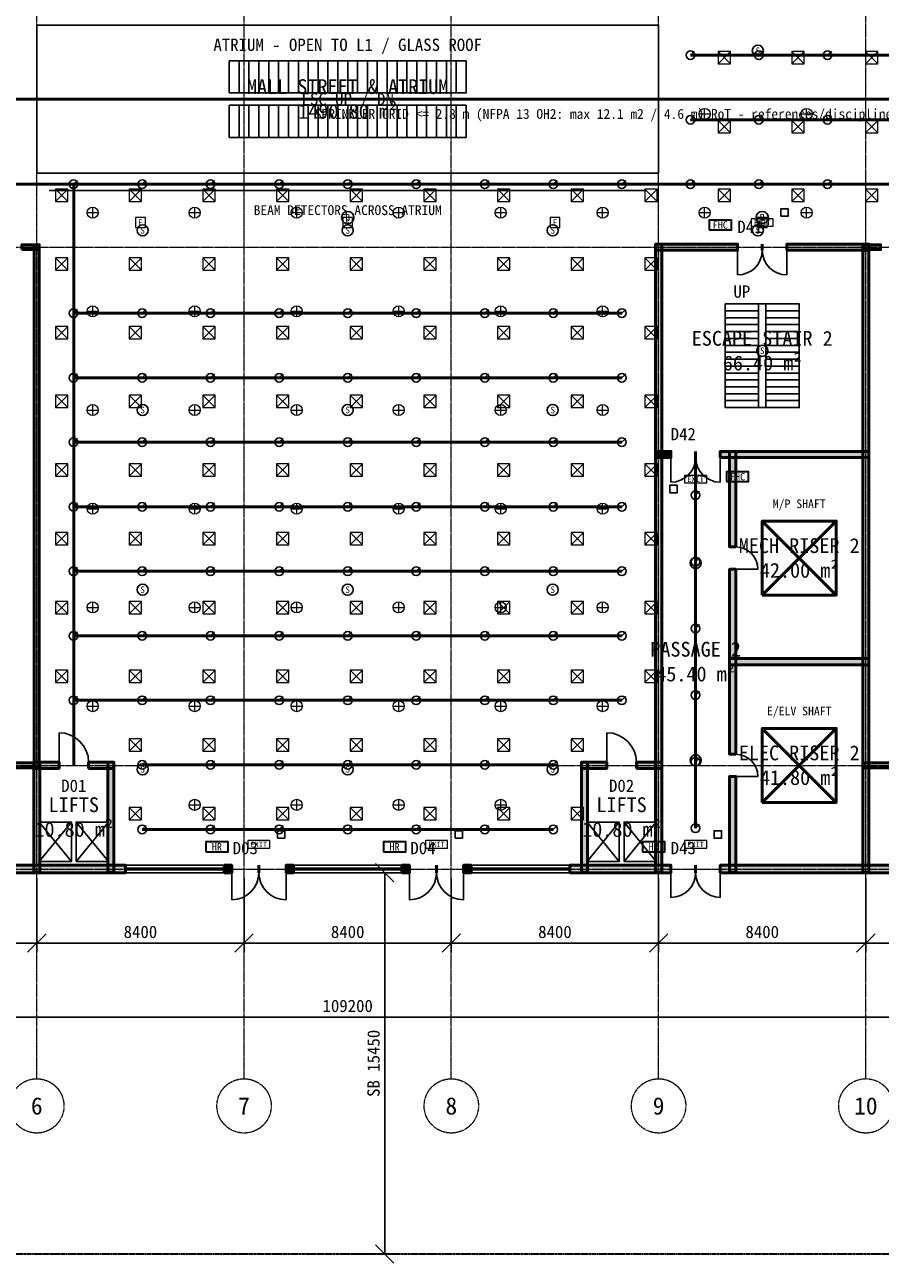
# Model space of a CAD drawing. Header units: millimetres. Extents: x -5300 to 125300, y -375 to 90375.
# Tile 3 of 9: x 46912 to 81583, y -375 to 49812. Entities that reach past the tile are written whole.
import ezdxf
from ezdxf.enums import TextEntityAlignment as Align

# ---------------------------------------------------------------- set-up
doc = ezdxf.new("R2010")
doc.units = ezdxf.units.MM
doc.linetypes.add('CENTER', pattern=[5.08, 3.175, -0.635, 0.635, -0.635])
doc.linetypes.add('PHANTOM', pattern=[6.35, 3.175, -0.635, 0.635, -0.635, 0.635, -0.635])
for name, color, linetype, lineweight in [('0-填充', 8, 'Continuous', 9), ('0-墙体', 7, 'Continuous', 50), ('0-房间', 2, 'Continuous', 18), ('0-标注', 1, 'Continuous', 18), ('0-用地红线', 1, 'PHANTOM', 35), ('0-窗', 5, 'Continuous', 25), ('0-轴线', 1, 'CENTER', 13), ('0-门', 3, 'Continuous', 25), ('0-门窗编号', 2, 'Continuous', 18), ('A-FLOR-EVTR', 251, 'Continuous', 25), ('A-FLOR-OTLN', 253, 'Continuous', 25), ('A-FLOR-STRS', 252, 'Continuous', 25), ('E-ANNO-TEXT', 52, 'Continuous', 18), ('E-DB', 6, 'Continuous', 50), ('E-FALM', 230, 'Continuous', 25), ('E-LITE', 2, 'Continuous', 18), ('E-LITE-EMER', 40, 'Continuous', 18), ('FP-ANNO-TEXT', 14, 'Continuous', 18), ('FP-HOSE', 20, 'Continuous', 35), ('FP-SPRK-HEAD', 1, 'Continuous', 25), ('FP-SPRK-PIPE', 12, 'Continuous', 50), ('M-ANNO-TEXT', 150, 'Continuous', 18), ('M-HVAC-EQPT', 30, 'Continuous', 50), ('M-HVAC-SCD', 4, 'Continuous', 18)]:
    doc.layers.add(name, color=color, linetype=linetype, lineweight=lineweight)
doc.styles.add('CN-ARIAL', font='simsun.ttc')
doc.dimstyles.new('CN-100', dxfattribs={"dimscale": 250, "dimtxt": 2, "dimasz": 1.5, "dimexe": 1.5, "dimexo": 1.5, "dimgap": 0.8, "dimtad": 1, "dimdec": 0, "dimdsep": 46, "dimtxsty": 'CN-ARIAL', "dimtsz": 1.5, "dimcen": 2.5, "dimclrd": 256, "dimclre": 256, "dimclrt": 256, "dimazin": 3, "dimtfac": 1, "dimtmove": 0, "dimatfit": 3})

msp = doc.modelspace()

# ---------------------------------------------------------------- hatches: boundary and pattern name
at = {"layer": '0-填充'}
for points in [[(46800, 40700), (47500, 40700), (47500, 40900), (46800, 40900)], [(47500, 19700), (47500, 40900), (47300, 40900), (47300, 19700)], [(72475, 40675), (75800, 40675), (75800, 40925), (72475, 40925)], [(72725, 15475), (72725, 40925), (72475, 40925), (72475, 15475)], [(77800, 40675), (81125, 40675), (81125, 40925), (77800, 40925)], [(81125, 15475), (81125, 40925), (80875, 40925), (80875, 15475)], [(80900, 40700), (81600, 40700), (81600, 40900), (80900, 40900)], [(72475, 32275), (73100, 32275), (73100, 32525), (72475, 32525)], [(75100, 32275), (81125, 32275), (81125, 32525), (75100, 32525)], [(75725, 28650), (75725, 32525), (75475, 32525), (75475, 28650)], [(75725, 20250), (75725, 27750), (75475, 27750), (75475, 20250)], [(75475, 23875), (81125, 23875), (81125, 24125), (75475, 24125)], [(43700, 19700), (47500, 19700), (47500, 19900), (43700, 19900)], [(47275, 19675), (48300, 19675), (48300, 19925), (47275, 19925)], [(47525, 15475), (47525, 19925), (47275, 19925), (47275, 15475)], [(49500, 19675), (50525, 19675), (50525, 19925), (49500, 19925)], [(50525, 15475), (50525, 19925), (50275, 19925), (50275, 15475)], [(69475, 19675), (70500, 19675), (70500, 19925), (69475, 19925)], [(69725, 15475), (69725, 19925), (69475, 19925), (69475, 15475)], [(71700, 19675), (72725, 19675), (72725, 19925), (71700, 19925)], [(80900, 19700), (84700, 19700), (84700, 19900), (80900, 19900)], [(75725, 15475), (75725, 19350), (75475, 19350), (75475, 15475)], [(43800, 15450), (51000, 15450), (51000, 15750), (43800, 15750)], [(55000, 15450), (55300, 15450), (55300, 15750), (55000, 15750)], [(57500, 15450), (57800, 15450), (57800, 15750), (57500, 15750)], [(62200, 15450), (62500, 15450), (62500, 15750), (62200, 15750)], [(64700, 15450), (65000, 15450), (65000, 15750), (64700, 15750)], [(69000, 15450), (73100, 15450), (73100, 15750), (69000, 15750)], [(75100, 15450), (84600, 15450), (84600, 15750), (75100, 15750)]]:
    msp.add_hatch(color=256, dxfattribs=at).paths.add_polyline_path(points)

# ---------------------------------------------------------------- linework, layer by layer
at = {"layer": '0-墙体'}
for p, q in [((75800, 40675), (75800, 40925)), ((76800, 40675), (76800, 40925)), ((76800, 40675), (76800, 40925)), ((77800, 40675), (77800, 40925)), ((73100, 32275), (73100, 32525)), ((74100, 32275), (74100, 32525)), ((74100, 32275), (74100, 32525)), ((75100, 32275), (75100, 32525)), ((75725, 28650), (75475, 28650)), ((75725, 27750), (75475, 27750)), ((75725, 20250), (75475, 20250)), ((48300, 19675), (48300, 19925)), ((49500, 19675), (49500, 19925)), ((70500, 19675), (70500, 19925)), ((71700, 19675), (71700, 19925)), ((75725, 19350), (75475, 19350)), ((51000, 15450), (51000, 15750)), ((55000, 15450), (55000, 15750)), ((55300, 15450), (55300, 15750)), ((56400, 15450), (56400, 15750)), ((56400, 15450), (56400, 15750)), ((57500, 15450), (57500, 15750)), ((57800, 15450), (57800, 15750)), ((62200, 15450), (62200, 15750)), ((62500, 15450), (62500, 15750)), ((63600, 15450), (63600, 15750)), ((63600, 15450), (63600, 15750)), ((64700, 15450), (64700, 15750)), ((65000, 15450), (65000, 15750)), ((69000, 15450), (69000, 15750)), ((73100, 15450), (73100, 15750)), ((74100, 15450), (74100, 15750)), ((74100, 15450), (74100, 15750)), ((75100, 15450), (75100, 15750))]:
    msp.add_line(p, q, dxfattribs=at)
for points in [[(46800, 40700), (47500, 40700), (47500, 40900), (46800, 40900)], [(47500, 19700), (47500, 40900), (47300, 40900), (47300, 19700)], [(72475, 40675), (75800, 40675), (75800, 40925), (72475, 40925)], [(72725, 15475), (72725, 40925), (72475, 40925), (72475, 15475)], [(77800, 40675), (81125, 40675), (81125, 40925), (77800, 40925)], [(81125, 15475), (81125, 40925), (80875, 40925), (80875, 15475)], [(80900, 40700), (81600, 40700), (81600, 40900), (80900, 40900)], [(72475, 32275), (73100, 32275), (73100, 32525), (72475, 32525)], [(75100, 32275), (81125, 32275), (81125, 32525), (75100, 32525)], [(75725, 28650), (75725, 32525), (75475, 32525), (75475, 28650)], [(75725, 20250), (75725, 27750), (75475, 27750), (75475, 20250)], [(75475, 23875), (81125, 23875), (81125, 24125), (75475, 24125)], [(43700, 19700), (47500, 19700), (47500, 19900), (43700, 19900)], [(47275, 19675), (48300, 19675), (48300, 19925), (47275, 19925)], [(47525, 15475), (47525, 19925), (47275, 19925), (47275, 15475)], [(49500, 19675), (50525, 19675), (50525, 19925), (49500, 19925)], [(50525, 15475), (50525, 19925), (50275, 19925), (50275, 15475)], [(69475, 19675), (70500, 19675), (70500, 19925), (69475, 19925)], [(69725, 15475), (69725, 19925), (69475, 19925), (69475, 15475)], [(71700, 19675), (72725, 19675), (72725, 19925), (71700, 19925)], [(80900, 19700), (84700, 19700), (84700, 19900), (80900, 19900)], [(75725, 15475), (75725, 19350), (75475, 19350), (75475, 15475)], [(43800, 15450), (51000, 15450), (51000, 15750), (43800, 15750)], [(55000, 15450), (55300, 15450), (55300, 15750), (55000, 15750)], [(57500, 15450), (57800, 15450), (57800, 15750), (57500, 15750)], [(62200, 15450), (62500, 15450), (62500, 15750), (62200, 15750)], [(64700, 15450), (65000, 15450), (65000, 15750), (64700, 15750)], [(69000, 15450), (73100, 15450), (73100, 15750), (69000, 15750)], [(75100, 15450), (84600, 15450), (84600, 15750), (75100, 15750)]]:
    msp.add_lwpolyline(points, close=True, dxfattribs=at)
at = {"layer": '0-用地红线'}
msp.add_lwpolyline([(0, 0), (120000, 0), (120000, 90000), (0, 90000)], close=True, dxfattribs=at)
at = {"layer": '0-窗'}
for p, q in [((51000, 15750), (55000, 15750)), ((51000, 15637.5), (55000, 15637.5)), ((51000, 15562.5), (55000, 15562.5)), ((57800, 15750), (62200, 15750)), ((57800, 15637.5), (62200, 15637.5)), ((57800, 15562.5), (62200, 15562.5)), ((65000, 15750), (69000, 15750)), ((65000, 15637.5), (69000, 15637.5)), ((65000, 15562.5), (69000, 15562.5)), ((51000, 15450), (55000, 15450)), ((57800, 15450), (62200, 15450)), ((65000, 15450), (69000, 15450))]:
    msp.add_line(p, q, dxfattribs=at)
at = {"layer": '0-轴线'}
for p, q in [((47400, 7100), (47400, 86500)), ((55800, 7100), (55800, 86500)), ((64200, 7100), (64200, 86500)), ((72600, 7100), (72600, 86500)), ((81000, 7100), (81000, 86500)), ((-3100, 40800), (123100, 40800)), ((-3100, 19800), (123100, 19800)), ((-3100, 15600), (123100, 15600))]:
    msp.add_line(p, q, dxfattribs=at)
for centre in [(47400, 6000), (55800, 6000), (64200, 6000), (72600, 6000), (81000, 6000)]:
    msp.add_circle(centre, 1100, dxfattribs=at)
at = {"layer": '0-门'}
for p, q in [((75800, 40675), (75800, 39675)), ((77800, 40675), (77800, 39675)), ((73100, 32275), (73100, 31275)), ((75100, 32275), (75100, 31275)), ((75725, 27750), (76625, 27750)), ((48300, 19925), (48300, 21125)), ((70500, 19925), (70500, 21125)), ((75725, 19350), (76625, 19350)), ((55300, 15450), (55300, 14350)), ((57500, 15450), (57500, 14350)), ((62500, 15450), (62500, 14350)), ((64700, 15450), (64700, 14350)), ((73100, 15450), (73100, 14450)), ((75100, 15450), (75100, 14450))]:
    msp.add_line(p, q, dxfattribs=at)
for centre, radius, start, end in [((75800, 40675), 1000, -90, 0), ((77800, 40675), 1000, 180, -90), ((73100, 32275), 1000, -90, 0), ((75100, 32275), 1000, 180, -90), ((75725, 27750), 900, 0, 90), ((48300, 19925), 1200, 0, 90), ((70500, 19925), 1200, 0, 90), ((75725, 19350), 900, 0, 90), ((55300, 15450), 1100, -90, 0), ((57500, 15450), 1100, 180, -90), ((62500, 15450), 1100, -90, 0), ((64700, 15450), 1100, 180, -90), ((73100, 15450), 1000, -90, 0), ((75100, 15450), 1000, 180, -90)]:
    msp.add_arc(centre, radius, start, end, dxfattribs=at)
at = {"layer": 'A-FLOR-EVTR'}
for p, q in [((55600, 47050), (55600, 48350)), ((56000, 47050), (56000, 48350)), ((56400, 47050), (56400, 48350)), ((56800, 47050), (56800, 48350)), ((57200, 47050), (57200, 48350)), ((57600, 47050), (57600, 48350)), ((58000, 47050), (58000, 48350)), ((58400, 47050), (58400, 48350)), ((58800, 47050), (58800, 48350)), ((59200, 47050), (59200, 48350)), ((59600, 47050), (59600, 48350)), ((60000, 47050), (60000, 48350)), ((60400, 47050), (60400, 48350)), ((60800, 47050), (60800, 48350)), ((61200, 47050), (61200, 48350)), ((61600, 47050), (61600, 48350)), ((62000, 47050), (62000, 48350)), ((62400, 47050), (62400, 48350)), ((62800, 47050), (62800, 48350)), ((63200, 47050), (63200, 48350)), ((63600, 47050), (63600, 48350)), ((64000, 47050), (64000, 48350)), ((64400, 47050), (64400, 48350)), ((55600, 45250), (55600, 46550)), ((56000, 45250), (56000, 46550)), ((56400, 45250), (56400, 46550)), ((56800, 45250), (56800, 46550)), ((57200, 45250), (57200, 46550)), ((57600, 45250), (57600, 46550)), ((58000, 45250), (58000, 46550)), ((58400, 45250), (58400, 46550)), ((58800, 45250), (58800, 46550)), ((59200, 45250), (59200, 46550)), ((59600, 45250), (59600, 46550)), ((60000, 45250), (60000, 46550)), ((60400, 45250), (60400, 46550)), ((60800, 45250), (60800, 46550)), ((61200, 45250), (61200, 46550)), ((61600, 45250), (61600, 46550)), ((62000, 45250), (62000, 46550)), ((62400, 45250), (62400, 46550)), ((62800, 45250), (62800, 46550)), ((63200, 45250), (63200, 46550)), ((63600, 45250), (63600, 46550)), ((64000, 45250), (64000, 46550)), ((64400, 45250), (64400, 46550)), ((47500, 15900), (48800, 17500)), ((47500, 17500), (48800, 15900)), ((49000, 15900), (50300, 17500)), ((49000, 17500), (50300, 15900)), ((69700, 15900), (71000, 17500)), ((69700, 17500), (71000, 15900)), ((71200, 15900), (72500, 17500)), ((71200, 17500), (72500, 15900))]:
    msp.add_line(p, q, dxfattribs=at)
for points in [[(55200, 47050), (64800, 47050), (64800, 48350), (55200, 48350)], [(55200, 45250), (64800, 45250), (64800, 46550), (55200, 46550)], [(47500, 15900), (48800, 15900), (48800, 17500), (47500, 17500)], [(49000, 15900), (50300, 15900), (50300, 17500), (49000, 17500)], [(69700, 15900), (71000, 15900), (71000, 17500), (69700, 17500)], [(71200, 15900), (72500, 15900), (72500, 17500), (71200, 17500)]]:
    msp.add_lwpolyline(points, close=True, dxfattribs=at)
at = {"layer": 'A-FLOR-OTLN'}
msp.add_lwpolyline([(47400, 43800), (72600, 43800), (72600, 49800), (47400, 49800)], close=True, dxfattribs=at)
at = {"layer": 'A-FLOR-STRS'}
for p, q in [((75300, 38500), (76650, 38500)), ((75300, 34300), (75300, 38500)), ((75300, 38220), (76650, 38220)), ((76650, 34300), (76650, 38500)), ((76950, 38500), (78300, 38500)), ((76950, 34300), (76950, 38500)), ((76950, 38220), (78300, 38220)), ((78300, 34300), (78300, 38500)), ((75300, 37940), (76650, 37940)), ((75300, 37660), (76650, 37660)), ((76950, 37940), (78300, 37940)), ((76950, 37660), (78300, 37660)), ((75300, 37380), (76650, 37380)), ((76950, 37380), (78300, 37380)), ((75300, 37100), (76650, 37100)), ((75300, 36820), (76650, 36820)), ((76950, 37100), (78300, 37100)), ((76950, 36820), (78300, 36820)), ((75300, 36540), (76650, 36540)), ((75300, 36260), (76650, 36260)), ((76950, 36540), (78300, 36540)), ((76950, 36260), (78300, 36260)), ((75300, 35980), (76650, 35980)), ((75300, 35700), (76650, 35700)), ((76950, 35980), (78300, 35980)), ((76950, 35700), (78300, 35700)), ((75300, 35420), (76650, 35420)), ((75300, 35140), (76650, 35140)), ((76950, 35420), (78300, 35420)), ((76950, 35140), (78300, 35140)), ((75300, 34860), (76650, 34860)), ((76950, 34860), (78300, 34860)), ((75300, 34580), (76650, 34580)), ((75300, 34300), (76650, 34300)), ((76950, 34580), (78300, 34580)), ((76950, 34300), (78300, 34300))]:
    msp.add_line(p, q, dxfattribs=at)
msp.add_lwpolyline([(75300, 34300), (78300, 34300), (78300, 38500), (75300, 38500)], close=True, dxfattribs=at)
at = {"layer": 'E-DB'}
for p, q in [((76800, 18300), (79800, 21300)), ((76800, 21300), (79800, 18300))]:
    msp.add_line(p, q, dxfattribs=at)
msp.add_lwpolyline([(76800, 18300), (79800, 18300), (79800, 21300), (76800, 21300)], close=True, dxfattribs=at)
at = {"layer": 'E-FALM'}
msp.add_line((47900, 43100), (72100, 43100), dxfattribs=at)
for points in [[(77550, 42050), (77850, 42050), (77850, 42350), (77550, 42350)], [(73050, 30850), (73350, 30850), (73350, 31150), (73050, 31150)], [(57150, 16850), (57450, 16850), (57450, 17150), (57150, 17150)], [(64350, 16850), (64650, 16850), (64650, 17150), (64350, 17150)], [(74850, 16850), (75150, 16850), (75150, 17150), (74850, 17150)]]:
    msp.add_lwpolyline(points, close=True, dxfattribs=at)
for centre, radius in [((76622.2, 48760), 225), ((60000, 42000), 250), ((76800, 42000), 250), ((51688.9, 41480), 225), ((60000, 41480), 225), ((68311.1, 41480), 225), ((76622.2, 41480), 225), ((76800, 36600), 225), ((51688.9, 34200), 225), ((60000, 34200), 225), ((68311.1, 34200), 225), ((74100, 28000), 225), ((51688.9, 26920), 225), ((60000, 26920), 225), ((68311.1, 26920), 225), ((74100, 20000), 225), ((51688.9, 19640), 225), ((60000, 19640), 225), ((68311.1, 19640), 225)]:
    msp.add_circle(centre, radius, dxfattribs=at)
at = {"layer": 'E-LITE'}
for p, q in [((74241.7, 46200), (74691.7, 46200)), ((74466.7, 45975), (74466.7, 46425)), ((78375, 46200), (78825, 46200)), ((78600, 45975), (78600, 46425)), ((49441.7, 42200), (49891.7, 42200)), ((49666.7, 41975), (49666.7, 42425)), ((53575, 42200), (54025, 42200)), ((53800, 41975), (53800, 42425)), ((57708.3, 42200), (58158.3, 42200)), ((57933.3, 41975), (57933.3, 42425)), ((61841.7, 42200), (62291.7, 42200)), ((62066.7, 41975), (62066.7, 42425)), ((65975, 42200), (66425, 42200)), ((66200, 41975), (66200, 42425)), ((70108.3, 42200), (70558.3, 42200)), ((70333.3, 41975), (70333.3, 42425)), ((74241.7, 42200), (74691.7, 42200)), ((74466.7, 41975), (74466.7, 42425)), ((78375, 42200), (78825, 42200)), ((78600, 41975), (78600, 42425)), ((49441.7, 38200), (49891.7, 38200)), ((49666.7, 37975), (49666.7, 38425)), ((53575, 38200), (54025, 38200)), ((53800, 37975), (53800, 38425)), ((57708.3, 38200), (58158.3, 38200)), ((57933.3, 37975), (57933.3, 38425)), ((61841.7, 38200), (62291.7, 38200)), ((62066.7, 37975), (62066.7, 38425)), ((65975, 38200), (66425, 38200)), ((66200, 37975), (66200, 38425)), ((70108.3, 38200), (70558.3, 38200)), ((70333.3, 37975), (70333.3, 38425)), ((49441.7, 34200), (49891.7, 34200)), ((49666.7, 33975), (49666.7, 34425)), ((53575, 34200), (54025, 34200)), ((53800, 33975), (53800, 34425)), ((57708.3, 34200), (58158.3, 34200)), ((57933.3, 33975), (57933.3, 34425)), ((61841.7, 34200), (62291.7, 34200)), ((62066.7, 33975), (62066.7, 34425)), ((65975, 34200), (66425, 34200)), ((66200, 33975), (66200, 34425)), ((70108.3, 34200), (70558.3, 34200)), ((70333.3, 33975), (70333.3, 34425)), ((49441.7, 30200), (49891.7, 30200)), ((49666.7, 29975), (49666.7, 30425)), ((53575, 30200), (54025, 30200)), ((53800, 29975), (53800, 30425)), ((57708.3, 30200), (58158.3, 30200)), ((57933.3, 29975), (57933.3, 30425)), ((61841.7, 30200), (62291.7, 30200)), ((62066.7, 29975), (62066.7, 30425)), ((65975, 30200), (66425, 30200)), ((66200, 29975), (66200, 30425)), ((70108.3, 30200), (70558.3, 30200)), ((70333.3, 29975), (70333.3, 30425)), ((49441.7, 26200), (49891.7, 26200)), ((49666.7, 25975), (49666.7, 26425)), ((53575, 26200), (54025, 26200)), ((53800, 25975), (53800, 26425)), ((57708.3, 26200), (58158.3, 26200)), ((57933.3, 25975), (57933.3, 26425)), ((61841.7, 26200), (62291.7, 26200)), ((62066.7, 25975), (62066.7, 26425)), ((65975, 26200), (66425, 26200)), ((66200, 25975), (66200, 26425)), ((70108.3, 26200), (70558.3, 26200)), ((70333.3, 25975), (70333.3, 26425)), ((49441.7, 22200), (49891.7, 22200)), ((49666.7, 21975), (49666.7, 22425)), ((53575, 22200), (54025, 22200)), ((53800, 21975), (53800, 22425)), ((57708.3, 22200), (58158.3, 22200)), ((57933.3, 21975), (57933.3, 22425)), ((61841.7, 22200), (62291.7, 22200)), ((62066.7, 21975), (62066.7, 22425)), ((65975, 22200), (66425, 22200)), ((66200, 21975), (66200, 22425)), ((70108.3, 22200), (70558.3, 22200)), ((70333.3, 21975), (70333.3, 22425)), ((53575, 18200), (54025, 18200)), ((53800, 17975), (53800, 18425)), ((57708.3, 18200), (58158.3, 18200)), ((57933.3, 17975), (57933.3, 18425)), ((61841.7, 18200), (62291.7, 18200)), ((62066.7, 17975), (62066.7, 18425)), ((65975, 18200), (66425, 18200)), ((66200, 17975), (66200, 18425))]:
    msp.add_line(p, q, dxfattribs=at)
for centre in [(74466.7, 46200), (78600, 46200), (49666.7, 42200), (53800, 42200), (57933.3, 42200), (62066.7, 42200), (66200, 42200), (70333.3, 42200), (74466.7, 42200), (78600, 42200), (49666.7, 38200), (53800, 38200), (57933.3, 38200), (62066.7, 38200), (66200, 38200), (70333.3, 38200), (49666.7, 34200), (53800, 34200), (57933.3, 34200), (62066.7, 34200), (66200, 34200), (70333.3, 34200), (49666.7, 30200), (53800, 30200), (57933.3, 30200), (62066.7, 30200), (66200, 30200), (70333.3, 30200), (49666.7, 26200), (53800, 26200), (57933.3, 26200), (62066.7, 26200), (66200, 26200), (70333.3, 26200), (49666.7, 22200), (53800, 22200), (57933.3, 22200), (62066.7, 22200), (66200, 22200), (70333.3, 22200), (53800, 18200), (57933.3, 18200), (62066.7, 18200), (66200, 18200)]:
    msp.add_circle(centre, 225, dxfattribs=at)
at = {"layer": 'E-LITE-EMER'}
for points in [[(51400, 41600), (51800, 41600), (51800, 42000), (51400, 42000)], [(59800, 41600), (60200, 41600), (60200, 42000), (59800, 42000)], [(68200, 41600), (68600, 41600), (68600, 42000), (68200, 42000)], [(76350, 41650), (77250, 41650), (77250, 41950), (76350, 41950)], [(76600, 41600), (77000, 41600), (77000, 42000), (76600, 42000)], [(73650, 31250), (74550, 31250), (74550, 31550), (73650, 31550)], [(55950, 16450), (56850, 16450), (56850, 16750), (55950, 16750)], [(63150, 16450), (64050, 16450), (64050, 16750), (63150, 16750)], [(73650, 16450), (74550, 16450), (74550, 16750), (73650, 16750)]]:
    msp.add_lwpolyline(points, close=True, dxfattribs=at)
at = {"layer": 'FP-HOSE'}
for points in [[(74650, 41500), (75550, 41500), (75550, 41900), (74650, 41900)], [(75350, 31300), (76250, 31300), (76250, 31700), (75350, 31700)], [(54250, 16300), (55150, 16300), (55150, 16700), (54250, 16700)], [(61450, 16300), (62350, 16300), (62350, 16700), (61450, 16700)], [(71950, 16300), (72850, 16300), (72850, 16700), (71950, 16700)]]:
    msp.add_lwpolyline(points, close=True, dxfattribs=at)
at = {"layer": 'FP-SPRK-HEAD'}
for p, q in [((73888.9, 48578.6), (74046.4, 48736.1)), ((76666.7, 48578.6), (76824.2, 48736.1)), ((79444.4, 48578.6), (79601.9, 48736.1)), ((73888.9, 45964.3), (74046.4, 46121.8)), ((76666.7, 45964.3), (76824.2, 46121.8)), ((79444.4, 45964.3), (79601.9, 46121.8)), ((48888.9, 43350), (49046.4, 43507.5)), ((51666.7, 43350), (51824.2, 43507.5)), ((54444.4, 43350), (54601.9, 43507.5)), ((57222.2, 43350), (57379.7, 43507.5)), ((60000, 43350), (60157.5, 43507.5)), ((62777.8, 43350), (62935.3, 43507.5)), ((65555.6, 43350), (65713.1, 43507.5)), ((68333.3, 43350), (68490.8, 43507.5)), ((71111.1, 43350), (71268.6, 43507.5)), ((73888.9, 43350), (74046.4, 43507.5)), ((76666.7, 43350), (76824.2, 43507.5)), ((79444.4, 43350), (79601.9, 43507.5)), ((48888.9, 38121.4), (49046.4, 38278.9)), ((51666.7, 38121.4), (51824.2, 38278.9)), ((54444.4, 38121.4), (54601.9, 38278.9)), ((57222.2, 38121.4), (57379.7, 38278.9)), ((60000, 38121.4), (60157.5, 38278.9)), ((62777.8, 38121.4), (62935.3, 38278.9)), ((65555.6, 38121.4), (65713.1, 38278.9)), ((68333.3, 38121.4), (68490.8, 38278.9)), ((71111.1, 38121.4), (71268.6, 38278.9)), ((48888.9, 35507.1), (49046.4, 35664.6)), ((51666.7, 35507.1), (51824.2, 35664.6)), ((54444.4, 35507.1), (54601.9, 35664.6)), ((57222.2, 35507.1), (57379.7, 35664.6)), ((60000, 35507.1), (60157.5, 35664.6)), ((62777.8, 35507.1), (62935.3, 35664.6)), ((65555.6, 35507.1), (65713.1, 35664.6)), ((68333.3, 35507.1), (68490.8, 35664.6)), ((71111.1, 35507.1), (71268.6, 35664.6)), ((48888.9, 32892.9), (49046.4, 33050.4)), ((51666.7, 32892.9), (51824.2, 33050.4)), ((54444.4, 32892.9), (54601.9, 33050.4)), ((57222.2, 32892.9), (57379.7, 33050.4)), ((60000, 32892.9), (60157.5, 33050.4)), ((62777.8, 32892.9), (62935.3, 33050.4)), ((65555.6, 32892.9), (65713.1, 33050.4)), ((68333.3, 32892.9), (68490.8, 33050.4)), ((71111.1, 32892.9), (71268.6, 33050.4)), ((74100, 30750), (74257.5, 30907.5)), ((48888.9, 30278.6), (49046.4, 30436.1)), ((51666.7, 30278.6), (51824.2, 30436.1)), ((54444.4, 30278.6), (54601.9, 30436.1)), ((57222.2, 30278.6), (57379.7, 30436.1)), ((60000, 30278.6), (60157.5, 30436.1)), ((62777.8, 30278.6), (62935.3, 30436.1)), ((65555.6, 30278.6), (65713.1, 30436.1)), ((68333.3, 30278.6), (68490.8, 30436.1)), ((71111.1, 30278.6), (71268.6, 30436.1)), ((74100, 28050), (74257.5, 28207.5)), ((48888.9, 27664.3), (49046.4, 27821.8)), ((51666.7, 27664.3), (51824.2, 27821.8)), ((54444.4, 27664.3), (54601.9, 27821.8)), ((57222.2, 27664.3), (57379.7, 27821.8)), ((60000, 27664.3), (60157.5, 27821.8)), ((62777.8, 27664.3), (62935.3, 27821.8)), ((65555.6, 27664.3), (65713.1, 27821.8)), ((68333.3, 27664.3), (68490.8, 27821.8)), ((71111.1, 27664.3), (71268.6, 27821.8)), ((48888.9, 25050), (49046.4, 25207.5)), ((51666.7, 25050), (51824.2, 25207.5)), ((54444.4, 25050), (54601.9, 25207.5)), ((57222.2, 25050), (57379.7, 25207.5)), ((60000, 25050), (60157.5, 25207.5)), ((62777.8, 25050), (62935.3, 25207.5)), ((65555.6, 25050), (65713.1, 25207.5)), ((68333.3, 25050), (68490.8, 25207.5)), ((71111.1, 25050), (71268.6, 25207.5)), ((74100, 25350), (74257.5, 25507.5)), ((48888.9, 22435.7), (49046.4, 22593.2)), ((51666.7, 22435.7), (51824.2, 22593.2)), ((54444.4, 22435.7), (54601.9, 22593.2)), ((57222.2, 22435.7), (57379.7, 22593.2)), ((60000, 22435.7), (60157.5, 22593.2)), ((62777.8, 22435.7), (62935.3, 22593.2)), ((65555.6, 22435.7), (65713.1, 22593.2)), ((68333.3, 22435.7), (68490.8, 22593.2)), ((71111.1, 22435.7), (71268.6, 22593.2)), ((74100, 22650), (74257.5, 22807.5)), ((74100, 19950), (74257.5, 20107.5)), ((51666.7, 19821.4), (51824.2, 19978.9)), ((54444.4, 19821.4), (54601.9, 19978.9)), ((57222.2, 19821.4), (57379.7, 19978.9)), ((60000, 19821.4), (60157.5, 19978.9)), ((62777.8, 19821.4), (62935.3, 19978.9)), ((65555.6, 19821.4), (65713.1, 19978.9)), ((68333.3, 19821.4), (68490.8, 19978.9)), ((51666.7, 17207.1), (51824.2, 17364.6)), ((54444.4, 17207.1), (54601.9, 17364.6)), ((57222.2, 17207.1), (57379.7, 17364.6)), ((60000, 17207.1), (60157.5, 17364.6)), ((62777.8, 17207.1), (62935.3, 17364.6)), ((65555.6, 17207.1), (65713.1, 17364.6)), ((68333.3, 17207.1), (68490.8, 17364.6)), ((74100, 17250), (74257.5, 17407.5))]:
    msp.add_line(p, q, dxfattribs=at)
for centre in [(73888.9, 48578.6), (76666.7, 48578.6), (79444.4, 48578.6), (73888.9, 45964.3), (76666.7, 45964.3), (79444.4, 45964.3), (48888.9, 43350), (51666.7, 43350), (54444.4, 43350), (57222.2, 43350), (60000, 43350), (62777.8, 43350), (65555.6, 43350), (68333.3, 43350), (71111.1, 43350), (73888.9, 43350), (76666.7, 43350), (79444.4, 43350), (48888.9, 38121.4), (51666.7, 38121.4), (54444.4, 38121.4), (57222.2, 38121.4), (60000, 38121.4), (62777.8, 38121.4), (65555.6, 38121.4), (68333.3, 38121.4), (71111.1, 38121.4), (48888.9, 35507.1), (51666.7, 35507.1), (54444.4, 35507.1), (57222.2, 35507.1), (60000, 35507.1), (62777.8, 35507.1), (65555.6, 35507.1), (68333.3, 35507.1), (71111.1, 35507.1), (48888.9, 32892.9), (51666.7, 32892.9), (54444.4, 32892.9), (57222.2, 32892.9), (60000, 32892.9), (62777.8, 32892.9), (65555.6, 32892.9), (68333.3, 32892.9), (71111.1, 32892.9), (74100, 30750), (48888.9, 30278.6), (51666.7, 30278.6), (54444.4, 30278.6), (57222.2, 30278.6), (60000, 30278.6), (62777.8, 30278.6), (65555.6, 30278.6), (68333.3, 30278.6), (71111.1, 30278.6), (74100, 28050), (48888.9, 27664.3), (51666.7, 27664.3), (54444.4, 27664.3), (57222.2, 27664.3), (60000, 27664.3), (62777.8, 27664.3), (65555.6, 27664.3), (68333.3, 27664.3), (71111.1, 27664.3), (48888.9, 25050), (51666.7, 25050), (54444.4, 25050), (57222.2, 25050), (60000, 25050), (62777.8, 25050), (65555.6, 25050), (68333.3, 25050), (71111.1, 25050), (74100, 25350), (48888.9, 22435.7), (51666.7, 22435.7), (54444.4, 22435.7), (57222.2, 22435.7), (60000, 22435.7), (62777.8, 22435.7), (65555.6, 22435.7), (68333.3, 22435.7), (71111.1, 22435.7), (74100, 22650), (74100, 19950), (51666.7, 19821.4), (54444.4, 19821.4), (57222.2, 19821.4), (60000, 19821.4), (62777.8, 19821.4), (65555.6, 19821.4), (68333.3, 19821.4), (51666.7, 17207.1), (54444.4, 17207.1), (57222.2, 17207.1), (60000, 17207.1), (62777.8, 17207.1), (65555.6, 17207.1), (68333.3, 17207.1), (74100, 17250)]:
    msp.add_circle(centre, 175, dxfattribs=at)
at = {"layer": 'FP-SPRK-PIPE'}
for p, q in [((73888.9, 48578.6), (76666.7, 48578.6)), ((76666.7, 48578.6), (79444.4, 48578.6)), ((79444.4, 48578.6), (82222.2, 48578.6)), ((22800, 46800), (97200, 46800)), ((73888.9, 45964.3), (76666.7, 45964.3)), ((76666.7, 45964.3), (79444.4, 45964.3)), ((79444.4, 45964.3), (82222.2, 45964.3)), ((23888.9, 43350), (48900, 43350)), ((46111.1, 43350), (48888.9, 43350)), ((48888.9, 43350), (51666.7, 43350)), ((48900, 43350), (48900, 19800)), ((51666.7, 43350), (54444.4, 43350)), ((54444.4, 43350), (57222.2, 43350)), ((57222.2, 43350), (60000, 43350)), ((60000, 43350), (62777.8, 43350)), ((62777.8, 43350), (65555.6, 43350)), ((65555.6, 43350), (68333.3, 43350)), ((68333.3, 43350), (71111.1, 43350)), ((71111.1, 43350), (73888.9, 43350)), ((73888.9, 43350), (76666.7, 43350)), ((76666.7, 43350), (79444.4, 43350)), ((79444.4, 43350), (82222.2, 43350)), ((48888.9, 38121.4), (51666.7, 38121.4)), ((51666.7, 38121.4), (54444.4, 38121.4)), ((54444.4, 38121.4), (57222.2, 38121.4)), ((57222.2, 38121.4), (60000, 38121.4)), ((60000, 38121.4), (62777.8, 38121.4)), ((62777.8, 38121.4), (65555.6, 38121.4)), ((65555.6, 38121.4), (68333.3, 38121.4)), ((68333.3, 38121.4), (71111.1, 38121.4)), ((48888.9, 35507.1), (51666.7, 35507.1)), ((51666.7, 35507.1), (54444.4, 35507.1)), ((54444.4, 35507.1), (57222.2, 35507.1)), ((57222.2, 35507.1), (60000, 35507.1)), ((60000, 35507.1), (62777.8, 35507.1)), ((62777.8, 35507.1), (65555.6, 35507.1)), ((65555.6, 35507.1), (68333.3, 35507.1)), ((68333.3, 35507.1), (71111.1, 35507.1)), ((48888.9, 32892.9), (51666.7, 32892.9)), ((51666.7, 32892.9), (54444.4, 32892.9)), ((54444.4, 32892.9), (57222.2, 32892.9)), ((57222.2, 32892.9), (60000, 32892.9)), ((60000, 32892.9), (62777.8, 32892.9)), ((62777.8, 32892.9), (65555.6, 32892.9)), ((65555.6, 32892.9), (68333.3, 32892.9)), ((68333.3, 32892.9), (71111.1, 32892.9)), ((74100, 17250), (74100, 32400)), ((74100, 28050), (74100, 30750)), ((48888.9, 30278.6), (51666.7, 30278.6)), ((51666.7, 30278.6), (54444.4, 30278.6)), ((54444.4, 30278.6), (57222.2, 30278.6)), ((57222.2, 30278.6), (60000, 30278.6)), ((60000, 30278.6), (62777.8, 30278.6)), ((62777.8, 30278.6), (65555.6, 30278.6)), ((65555.6, 30278.6), (68333.3, 30278.6)), ((68333.3, 30278.6), (71111.1, 30278.6)), ((48888.9, 27664.3), (51666.7, 27664.3)), ((51666.7, 27664.3), (54444.4, 27664.3)), ((54444.4, 27664.3), (57222.2, 27664.3)), ((57222.2, 27664.3), (60000, 27664.3)), ((60000, 27664.3), (62777.8, 27664.3)), ((62777.8, 27664.3), (65555.6, 27664.3)), ((65555.6, 27664.3), (68333.3, 27664.3)), ((68333.3, 27664.3), (71111.1, 27664.3)), ((74100, 25350), (74100, 28050)), ((74100, 22650), (74100, 25350)), ((48888.9, 25050), (51666.7, 25050)), ((51666.7, 25050), (54444.4, 25050)), ((54444.4, 25050), (57222.2, 25050)), ((57222.2, 25050), (60000, 25050)), ((60000, 25050), (62777.8, 25050)), ((62777.8, 25050), (65555.6, 25050)), ((65555.6, 25050), (68333.3, 25050)), ((68333.3, 25050), (71111.1, 25050)), ((74100, 19950), (74100, 22650)), ((48888.9, 22435.7), (51666.7, 22435.7)), ((51666.7, 22435.7), (54444.4, 22435.7)), ((54444.4, 22435.7), (57222.2, 22435.7)), ((57222.2, 22435.7), (60000, 22435.7)), ((60000, 22435.7), (62777.8, 22435.7)), ((62777.8, 22435.7), (65555.6, 22435.7)), ((65555.6, 22435.7), (68333.3, 22435.7)), ((68333.3, 22435.7), (71111.1, 22435.7)), ((51666.7, 19821.4), (54444.4, 19821.4)), ((54444.4, 19821.4), (57222.2, 19821.4)), ((57222.2, 19821.4), (60000, 19821.4)), ((60000, 19821.4), (62777.8, 19821.4)), ((62777.8, 19821.4), (65555.6, 19821.4)), ((65555.6, 19821.4), (68333.3, 19821.4)), ((74100, 17250), (74100, 19950)), ((51666.7, 17207.1), (54444.4, 17207.1)), ((54444.4, 17207.1), (57222.2, 17207.1)), ((57222.2, 17207.1), (60000, 17207.1)), ((60000, 17207.1), (62777.8, 17207.1)), ((62777.8, 17207.1), (65555.6, 17207.1)), ((65555.6, 17207.1), (68333.3, 17207.1)), ((74100, 17250), (74100, 17250))]:
    msp.add_line(p, q, dxfattribs=at)
at = {"layer": 'M-HVAC-EQPT'}
for p, q in [((76800, 26700), (79800, 29700)), ((76800, 29700), (79800, 26700))]:
    msp.add_line(p, q, dxfattribs=at)
msp.add_lwpolyline([(76800, 26700), (79800, 26700), (79800, 29700), (76800, 29700)], close=True, dxfattribs=at)
at = {"layer": 'M-HVAC-SCD'}
for p, q in [((75020, 48223.1), (75520, 48723.1)), ((75020, 48723.1), (75520, 48223.1)), ((78004, 48223.1), (78504, 48723.1)), ((78004, 48723.1), (78504, 48223.1)), ((80988, 48223.1), (81488, 48723.1)), ((80988, 48723.1), (81488, 48223.1)), ((75020, 45438.5), (75520, 45938.5)), ((75020, 45938.5), (75520, 45438.5)), ((78004, 45438.5), (78504, 45938.5)), ((78004, 45938.5), (78504, 45438.5)), ((80988, 45438.5), (81488, 45938.5)), ((80988, 45938.5), (81488, 45438.5)), ((48164, 42653.8), (48664, 43153.8)), ((48164, 43153.8), (48664, 42653.8)), ((51148, 42653.8), (51648, 43153.8)), ((51148, 43153.8), (51648, 42653.8)), ((54132, 42653.8), (54632, 43153.8)), ((54132, 43153.8), (54632, 42653.8)), ((57116, 42653.8), (57616, 43153.8)), ((57116, 43153.8), (57616, 42653.8)), ((60100, 42653.8), (60600, 43153.8)), ((60100, 43153.8), (60600, 42653.8)), ((63084, 42653.8), (63584, 43153.8)), ((63084, 43153.8), (63584, 42653.8)), ((66068, 42653.8), (66568, 43153.8)), ((66068, 43153.8), (66568, 42653.8)), ((69052, 42653.8), (69552, 43153.8)), ((69052, 43153.8), (69552, 42653.8)), ((72036, 42653.8), (72536, 43153.8)), ((72036, 43153.8), (72536, 42653.8)), ((75020, 42653.8), (75520, 43153.8)), ((75020, 43153.8), (75520, 42653.8)), ((78004, 42653.8), (78504, 43153.8)), ((78004, 43153.8), (78504, 42653.8)), ((80988, 42653.8), (81488, 43153.8)), ((80988, 43153.8), (81488, 42653.8)), ((48164, 39869.2), (48664, 40369.2)), ((48164, 40369.2), (48664, 39869.2)), ((51148, 39869.2), (51648, 40369.2)), ((51148, 40369.2), (51648, 39869.2)), ((54132, 39869.2), (54632, 40369.2)), ((54132, 40369.2), (54632, 39869.2)), ((57116, 39869.2), (57616, 40369.2)), ((57116, 40369.2), (57616, 39869.2)), ((60100, 39869.2), (60600, 40369.2)), ((60100, 40369.2), (60600, 39869.2)), ((63084, 39869.2), (63584, 40369.2)), ((63084, 40369.2), (63584, 39869.2)), ((66068, 39869.2), (66568, 40369.2)), ((66068, 40369.2), (66568, 39869.2)), ((69052, 39869.2), (69552, 40369.2)), ((69052, 40369.2), (69552, 39869.2)), ((72036, 39869.2), (72536, 40369.2)), ((72036, 40369.2), (72536, 39869.2)), ((48164, 37084.6), (48664, 37584.6)), ((48164, 37584.6), (48664, 37084.6)), ((51148, 37084.6), (51648, 37584.6)), ((51148, 37584.6), (51648, 37084.6)), ((54132, 37084.6), (54632, 37584.6)), ((54132, 37584.6), (54632, 37084.6)), ((57116, 37084.6), (57616, 37584.6)), ((57116, 37584.6), (57616, 37084.6)), ((60100, 37084.6), (60600, 37584.6)), ((60100, 37584.6), (60600, 37084.6)), ((63084, 37084.6), (63584, 37584.6)), ((63084, 37584.6), (63584, 37084.6)), ((66068, 37084.6), (66568, 37584.6)), ((66068, 37584.6), (66568, 37084.6)), ((69052, 37084.6), (69552, 37584.6)), ((69052, 37584.6), (69552, 37084.6)), ((72036, 37084.6), (72536, 37584.6)), ((72036, 37584.6), (72536, 37084.6)), ((48164, 34300), (48664, 34800)), ((48164, 34800), (48664, 34300)), ((51148, 34300), (51648, 34800)), ((51148, 34800), (51648, 34300)), ((54132, 34300), (54632, 34800)), ((54132, 34800), (54632, 34300)), ((57116, 34300), (57616, 34800)), ((57116, 34800), (57616, 34300)), ((60100, 34300), (60600, 34800)), ((60100, 34800), (60600, 34300)), ((63084, 34300), (63584, 34800)), ((63084, 34800), (63584, 34300)), ((66068, 34300), (66568, 34800)), ((66068, 34800), (66568, 34300)), ((69052, 34300), (69552, 34800)), ((69052, 34800), (69552, 34300)), ((72036, 34300), (72536, 34800)), ((72036, 34800), (72536, 34300)), ((48164, 31515.4), (48664, 32015.4)), ((48164, 32015.4), (48664, 31515.4)), ((51148, 31515.4), (51648, 32015.4)), ((51148, 32015.4), (51648, 31515.4)), ((54132, 31515.4), (54632, 32015.4)), ((54132, 32015.4), (54632, 31515.4)), ((57116, 31515.4), (57616, 32015.4)), ((57116, 32015.4), (57616, 31515.4)), ((60100, 31515.4), (60600, 32015.4)), ((60100, 32015.4), (60600, 31515.4)), ((63084, 31515.4), (63584, 32015.4)), ((63084, 32015.4), (63584, 31515.4)), ((66068, 31515.4), (66568, 32015.4)), ((66068, 32015.4), (66568, 31515.4)), ((69052, 31515.4), (69552, 32015.4)), ((69052, 32015.4), (69552, 31515.4)), ((72036, 31515.4), (72536, 32015.4)), ((72036, 32015.4), (72536, 31515.4)), ((48164, 28730.8), (48664, 29230.8)), ((48164, 29230.8), (48664, 28730.8)), ((51148, 28730.8), (51648, 29230.8)), ((51148, 29230.8), (51648, 28730.8)), ((54132, 28730.8), (54632, 29230.8)), ((54132, 29230.8), (54632, 28730.8)), ((57116, 28730.8), (57616, 29230.8)), ((57116, 29230.8), (57616, 28730.8)), ((60100, 28730.8), (60600, 29230.8)), ((60100, 29230.8), (60600, 28730.8)), ((63084, 28730.8), (63584, 29230.8)), ((63084, 29230.8), (63584, 28730.8)), ((66068, 28730.8), (66568, 29230.8)), ((66068, 29230.8), (66568, 28730.8)), ((69052, 28730.8), (69552, 29230.8)), ((69052, 29230.8), (69552, 28730.8)), ((72036, 28730.8), (72536, 29230.8)), ((72036, 29230.8), (72536, 28730.8)), ((48164, 25946.2), (48664, 26446.2)), ((48164, 26446.2), (48664, 25946.2)), ((51148, 25946.2), (51648, 26446.2)), ((51148, 26446.2), (51648, 25946.2)), ((54132, 25946.2), (54632, 26446.2)), ((54132, 26446.2), (54632, 25946.2)), ((57116, 25946.2), (57616, 26446.2)), ((57116, 26446.2), (57616, 25946.2)), ((60100, 25946.2), (60600, 26446.2)), ((60100, 26446.2), (60600, 25946.2)), ((63084, 25946.2), (63584, 26446.2)), ((63084, 26446.2), (63584, 25946.2)), ((66068, 25946.2), (66568, 26446.2)), ((66068, 26446.2), (66568, 25946.2)), ((69052, 25946.2), (69552, 26446.2)), ((69052, 26446.2), (69552, 25946.2)), ((72036, 25946.2), (72536, 26446.2)), ((72036, 26446.2), (72536, 25946.2)), ((48164, 23161.5), (48664, 23661.5)), ((48164, 23661.5), (48664, 23161.5)), ((51148, 23161.5), (51648, 23661.5)), ((51148, 23661.5), (51648, 23161.5)), ((54132, 23161.5), (54632, 23661.5)), ((54132, 23661.5), (54632, 23161.5)), ((57116, 23161.5), (57616, 23661.5)), ((57116, 23661.5), (57616, 23161.5)), ((60100, 23161.5), (60600, 23661.5)), ((60100, 23661.5), (60600, 23161.5)), ((63084, 23161.5), (63584, 23661.5)), ((63084, 23661.5), (63584, 23161.5)), ((66068, 23161.5), (66568, 23661.5)), ((66068, 23661.5), (66568, 23161.5)), ((69052, 23161.5), (69552, 23661.5)), ((69052, 23661.5), (69552, 23161.5)), ((72036, 23161.5), (72536, 23661.5)), ((72036, 23661.5), (72536, 23161.5)), ((51148, 20376.9), (51648, 20876.9)), ((51148, 20876.9), (51648, 20376.9)), ((54132, 20376.9), (54632, 20876.9)), ((54132, 20876.9), (54632, 20376.9)), ((57116, 20376.9), (57616, 20876.9)), ((57116, 20876.9), (57616, 20376.9)), ((60100, 20376.9), (60600, 20876.9)), ((60100, 20876.9), (60600, 20376.9)), ((63084, 20376.9), (63584, 20876.9)), ((63084, 20876.9), (63584, 20376.9)), ((66068, 20376.9), (66568, 20876.9)), ((66068, 20876.9), (66568, 20376.9)), ((69052, 20376.9), (69552, 20876.9)), ((69052, 20876.9), (69552, 20376.9)), ((51148, 17592.3), (51648, 18092.3)), ((51148, 18092.3), (51648, 17592.3)), ((54132, 17592.3), (54632, 18092.3)), ((54132, 18092.3), (54632, 17592.3)), ((57116, 17592.3), (57616, 18092.3)), ((57116, 18092.3), (57616, 17592.3)), ((60100, 17592.3), (60600, 18092.3)), ((60100, 18092.3), (60600, 17592.3)), ((63084, 17592.3), (63584, 18092.3)), ((63084, 18092.3), (63584, 17592.3)), ((66068, 17592.3), (66568, 18092.3)), ((66068, 18092.3), (66568, 17592.3)), ((69052, 17592.3), (69552, 18092.3)), ((69052, 18092.3), (69552, 17592.3))]:
    msp.add_line(p, q, dxfattribs=at)
for points in [[(75020, 48223.1), (75520, 48223.1), (75520, 48723.1), (75020, 48723.1)], [(78004, 48223.1), (78504, 48223.1), (78504, 48723.1), (78004, 48723.1)], [(80988, 48223.1), (81488, 48223.1), (81488, 48723.1), (80988, 48723.1)], [(75020, 45438.5), (75520, 45438.5), (75520, 45938.5), (75020, 45938.5)], [(78004, 45438.5), (78504, 45438.5), (78504, 45938.5), (78004, 45938.5)], [(80988, 45438.5), (81488, 45438.5), (81488, 45938.5), (80988, 45938.5)], [(48164, 42653.8), (48664, 42653.8), (48664, 43153.8), (48164, 43153.8)], [(51148, 42653.8), (51648, 42653.8), (51648, 43153.8), (51148, 43153.8)], [(54132, 42653.8), (54632, 42653.8), (54632, 43153.8), (54132, 43153.8)], [(57116, 42653.8), (57616, 42653.8), (57616, 43153.8), (57116, 43153.8)], [(60100, 42653.8), (60600, 42653.8), (60600, 43153.8), (60100, 43153.8)], [(63084, 42653.8), (63584, 42653.8), (63584, 43153.8), (63084, 43153.8)], [(66068, 42653.8), (66568, 42653.8), (66568, 43153.8), (66068, 43153.8)], [(69052, 42653.8), (69552, 42653.8), (69552, 43153.8), (69052, 43153.8)], [(72036, 42653.8), (72536, 42653.8), (72536, 43153.8), (72036, 43153.8)], [(75020, 42653.8), (75520, 42653.8), (75520, 43153.8), (75020, 43153.8)], [(78004, 42653.8), (78504, 42653.8), (78504, 43153.8), (78004, 43153.8)], [(80988, 42653.8), (81488, 42653.8), (81488, 43153.8), (80988, 43153.8)], [(48164, 39869.2), (48664, 39869.2), (48664, 40369.2), (48164, 40369.2)], [(51148, 39869.2), (51648, 39869.2), (51648, 40369.2), (51148, 40369.2)], [(54132, 39869.2), (54632, 39869.2), (54632, 40369.2), (54132, 40369.2)], [(57116, 39869.2), (57616, 39869.2), (57616, 40369.2), (57116, 40369.2)], [(60100, 39869.2), (60600, 39869.2), (60600, 40369.2), (60100, 40369.2)], [(63084, 39869.2), (63584, 39869.2), (63584, 40369.2), (63084, 40369.2)], [(66068, 39869.2), (66568, 39869.2), (66568, 40369.2), (66068, 40369.2)], [(69052, 39869.2), (69552, 39869.2), (69552, 40369.2), (69052, 40369.2)], [(72036, 39869.2), (72536, 39869.2), (72536, 40369.2), (72036, 40369.2)], [(48164, 37084.6), (48664, 37084.6), (48664, 37584.6), (48164, 37584.6)], [(51148, 37084.6), (51648, 37084.6), (51648, 37584.6), (51148, 37584.6)], [(54132, 37084.6), (54632, 37084.6), (54632, 37584.6), (54132, 37584.6)], [(57116, 37084.6), (57616, 37084.6), (57616, 37584.6), (57116, 37584.6)], [(60100, 37084.6), (60600, 37084.6), (60600, 37584.6), (60100, 37584.6)], [(63084, 37084.6), (63584, 37084.6), (63584, 37584.6), (63084, 37584.6)], [(66068, 37084.6), (66568, 37084.6), (66568, 37584.6), (66068, 37584.6)], [(69052, 37084.6), (69552, 37084.6), (69552, 37584.6), (69052, 37584.6)], [(72036, 37084.6), (72536, 37084.6), (72536, 37584.6), (72036, 37584.6)], [(48164, 34300), (48664, 34300), (48664, 34800), (48164, 34800)], [(51148, 34300), (51648, 34300), (51648, 34800), (51148, 34800)], [(54132, 34300), (54632, 34300), (54632, 34800), (54132, 34800)], [(57116, 34300), (57616, 34300), (57616, 34800), (57116, 34800)], [(60100, 34300), (60600, 34300), (60600, 34800), (60100, 34800)], [(63084, 34300), (63584, 34300), (63584, 34800), (63084, 34800)], [(66068, 34300), (66568, 34300), (66568, 34800), (66068, 34800)], [(69052, 34300), (69552, 34300), (69552, 34800), (69052, 34800)], [(72036, 34300), (72536, 34300), (72536, 34800), (72036, 34800)], [(48164, 31515.4), (48664, 31515.4), (48664, 32015.4), (48164, 32015.4)], [(51148, 31515.4), (51648, 31515.4), (51648, 32015.4), (51148, 32015.4)], [(54132, 31515.4), (54632, 31515.4), (54632, 32015.4), (54132, 32015.4)], [(57116, 31515.4), (57616, 31515.4), (57616, 32015.4), (57116, 32015.4)], [(60100, 31515.4), (60600, 31515.4), (60600, 32015.4), (60100, 32015.4)], [(63084, 31515.4), (63584, 31515.4), (63584, 32015.4), (63084, 32015.4)], [(66068, 31515.4), (66568, 31515.4), (66568, 32015.4), (66068, 32015.4)], [(69052, 31515.4), (69552, 31515.4), (69552, 32015.4), (69052, 32015.4)], [(72036, 31515.4), (72536, 31515.4), (72536, 32015.4), (72036, 32015.4)], [(48164, 28730.8), (48664, 28730.8), (48664, 29230.8), (48164, 29230.8)], [(51148, 28730.8), (51648, 28730.8), (51648, 29230.8), (51148, 29230.8)], [(54132, 28730.8), (54632, 28730.8), (54632, 29230.8), (54132, 29230.8)], [(57116, 28730.8), (57616, 28730.8), (57616, 29230.8), (57116, 29230.8)], [(60100, 28730.8), (60600, 28730.8), (60600, 29230.8), (60100, 29230.8)], [(63084, 28730.8), (63584, 28730.8), (63584, 29230.8), (63084, 29230.8)], [(66068, 28730.8), (66568, 28730.8), (66568, 29230.8), (66068, 29230.8)], [(69052, 28730.8), (69552, 28730.8), (69552, 29230.8), (69052, 29230.8)], [(72036, 28730.8), (72536, 28730.8), (72536, 29230.8), (72036, 29230.8)], [(48164, 25946.2), (48664, 25946.2), (48664, 26446.2), (48164, 26446.2)], [(51148, 25946.2), (51648, 25946.2), (51648, 26446.2), (51148, 26446.2)], [(54132, 25946.2), (54632, 25946.2), (54632, 26446.2), (54132, 26446.2)], [(57116, 25946.2), (57616, 25946.2), (57616, 26446.2), (57116, 26446.2)], [(60100, 25946.2), (60600, 25946.2), (60600, 26446.2), (60100, 26446.2)], [(63084, 25946.2), (63584, 25946.2), (63584, 26446.2), (63084, 26446.2)], [(66068, 25946.2), (66568, 25946.2), (66568, 26446.2), (66068, 26446.2)], [(69052, 25946.2), (69552, 25946.2), (69552, 26446.2), (69052, 26446.2)], [(72036, 25946.2), (72536, 25946.2), (72536, 26446.2), (72036, 26446.2)], [(48164, 23161.5), (48664, 23161.5), (48664, 23661.5), (48164, 23661.5)], [(51148, 23161.5), (51648, 23161.5), (51648, 23661.5), (51148, 23661.5)], [(54132, 23161.5), (54632, 23161.5), (54632, 23661.5), (54132, 23661.5)], [(57116, 23161.5), (57616, 23161.5), (57616, 23661.5), (57116, 23661.5)], [(60100, 23161.5), (60600, 23161.5), (60600, 23661.5), (60100, 23661.5)], [(63084, 23161.5), (63584, 23161.5), (63584, 23661.5), (63084, 23661.5)], [(66068, 23161.5), (66568, 23161.5), (66568, 23661.5), (66068, 23661.5)], [(69052, 23161.5), (69552, 23161.5), (69552, 23661.5), (69052, 23661.5)], [(72036, 23161.5), (72536, 23161.5), (72536, 23661.5), (72036, 23661.5)], [(51148, 20376.9), (51648, 20376.9), (51648, 20876.9), (51148, 20876.9)], [(54132, 20376.9), (54632, 20376.9), (54632, 20876.9), (54132, 20876.9)], [(57116, 20376.9), (57616, 20376.9), (57616, 20876.9), (57116, 20876.9)], [(60100, 20376.9), (60600, 20376.9), (60600, 20876.9), (60100, 20876.9)], [(63084, 20376.9), (63584, 20376.9), (63584, 20876.9), (63084, 20876.9)], [(66068, 20376.9), (66568, 20376.9), (66568, 20876.9), (66068, 20876.9)], [(69052, 20376.9), (69552, 20376.9), (69552, 20876.9), (69052, 20876.9)], [(51148, 17592.3), (51648, 17592.3), (51648, 18092.3), (51148, 18092.3)], [(54132, 17592.3), (54632, 17592.3), (54632, 18092.3), (54132, 18092.3)], [(57116, 17592.3), (57616, 17592.3), (57616, 18092.3), (57116, 18092.3)], [(60100, 17592.3), (60600, 17592.3), (60600, 18092.3), (60100, 18092.3)], [(63084, 17592.3), (63584, 17592.3), (63584, 18092.3), (63084, 18092.3)], [(66068, 17592.3), (66568, 17592.3), (66568, 18092.3), (66068, 18092.3)], [(69052, 17592.3), (69552, 17592.3), (69552, 18092.3), (69052, 18092.3)]]:
    msp.add_lwpolyline(points, close=True, dxfattribs=at)

# ---------------------------------------------------------------- texts
at = {"layer": '0-房间', "char_height": 600, "attachment_point": 5, "style": 'CN-ARIAL'}
for s, insert in [('MALL STREET & ATRIUM\\P1490.80 m²', (60000, 46800)), ('ESCAPE STAIR 2\\P66.40 m²', (76800, 36600)), ('MECH RISER 2\\P42.00 m²', (78300, 28200)), ('PASSAGE 2\\P45.40 m²', (74100, 24000)), ('ELEC RISER 2\\P41.80 m²', (78300, 19800)), ('LIFTS\\P10.80 m²', (48900, 17700)), ('LIFTS\\P10.80 m²', (71100, 17700))]:
    msp.add_mtext(s, dxfattribs=dict(at, insert=insert))
at = {"layer": '0-轴线', "style": 'CN-ARIAL'}
for s, p in [('6', (47400, 6000)), ('7', (55800, 6000)), ('8', (64200, 6000)), ('9', (72600, 6000)), ('10', (81000, 6000))]:
    msp.add_text(s, height=700, dxfattribs=at).set_placement(p, align=Align.MIDDLE_CENTER)
at = {"layer": '0-门窗编号', "style": 'CN-ARIAL'}
for s, p in [('D41', (76300, 41625)), ('D42', (73600, 33225)), ('D01', (48900, 18975)), ('D02', (71100, 18975)), ('D03', (55850, 16450)), ('D04', (63050, 16450)), ('D43', (73600, 16450))]:
    msp.add_text(s, height=500, dxfattribs=at).set_placement(p, align=Align.MIDDLE_CENTER)
at = {"layer": 'A-FLOR-EVTR', "style": 'CN-ARIAL'}
msp.add_text('ESC UP / DN', height=500, dxfattribs=at).set_placement((60000, 46800), align=Align.MIDDLE_CENTER)
at = {"layer": 'A-FLOR-OTLN', "style": 'CN-ARIAL'}
msp.add_text('ATRIUM - OPEN TO L1 / GLASS ROOF', height=500, dxfattribs=at).set_placement((60000, 49000), align=Align.MIDDLE_CENTER)
at = {"layer": 'A-FLOR-STRS', "style": 'CN-ARIAL'}
msp.add_text('UP', height=500, dxfattribs=at).set_placement((75975, 39000), align=Align.MIDDLE_CENTER)
at = {"layer": 'E-ANNO-TEXT', "style": 'CN-ARIAL'}
for s, height, p in [('EXIT', 225, (76800, 41800)), ('EXIT', 225, (74100, 31400)), ('E/ELV SHAFT', 350, (78300, 22000)), ('EXIT', 225, (56400, 16600)), ('EXIT', 225, (63600, 16600)), ('EXIT', 225, (74100, 16600))]:
    msp.add_text(s, height=height, dxfattribs=at).set_placement(p, align=Align.MIDDLE_CENTER)
at = {"layer": 'E-FALM', "style": 'CN-ARIAL'}
for s, height, p in [('S', 270, (76622.2, 48760)), ('BEAM DETECTORS ACROSS ATRIUM', 400, (60000, 42300)), ('B', 300, (60000, 42000)), ('B', 300, (76800, 42000)), ('S', 270, (51688.9, 41480)), ('S', 270, (60000, 41480)), ('S', 270, (68311.1, 41480)), ('S', 270, (76622.2, 41480)), ('S', 270, (76800, 36600)), ('S', 270, (51688.9, 34200)), ('S', 270, (60000, 34200)), ('S', 270, (68311.1, 34200)), ('S', 270, (74100, 28000)), ('S', 270, (51688.9, 26920)), ('S', 270, (60000, 26920)), ('S', 270, (68311.1, 26920)), ('S', 270, (74100, 20000)), ('S', 270, (51688.9, 19640)), ('S', 270, (60000, 19640)), ('S', 270, (68311.1, 19640))]:
    msp.add_text(s, height=height, dxfattribs=at).set_placement(p, align=Align.MIDDLE_CENTER)
at = {"layer": 'E-LITE-EMER', "style": 'CN-ARIAL'}
for p in [(51600, 41800), (60000, 41800), (68400, 41800), (76800, 41800)]:
    msp.add_text('E', height=250, dxfattribs=at).set_placement(p, align=Align.MIDDLE_CENTER)
at = {"layer": 'FP-ANNO-TEXT', "style": 'CN-ARIAL'}
for s, height, p in [('SPRINKLER GRID <= 2.8 m (NFPA 13 OH2: max 12.1 m2 / 4.6 m) RoT - references/disciplines/mep.md 4.1', 400, (72000, 46200)), ('FHC', 300, (75100, 41700)), ('FHC', 300, (75800, 31500)), ('HR', 300, (54700, 16500)), ('HR', 300, (61900, 16500)), ('HR', 300, (72400, 16500))]:
    msp.add_text(s, height=height, dxfattribs=at).set_placement(p, align=Align.MIDDLE_CENTER)
at = {"layer": 'M-ANNO-TEXT', "style": 'CN-ARIAL'}
msp.add_text('M/P SHAFT', height=350, dxfattribs=at).set_placement((78300, 30400), align=Align.MIDDLE_CENTER)

# ---------------------------------------------------------------- dimensions: what is measured, and where the dimension line sits
at = {"layer": '0-标注'}
for base, p1, p2 in [((5400, 9600), (5400, 15600), (114600, 15600)), ((39000, 12600), (39000, 15600), (47400, 15600)), ((47400, 12600), (47400, 15600), (55800, 15600)), ((55800, 12600), (55800, 15600), (64200, 15600)), ((64200, 12600), (64200, 15600), (72600, 15600)), ((72600, 12600), (72600, 15600), (81000, 15600)), ((81000, 12600), (81000, 15600), (89400, 15600))]:
    msp.add_linear_dim(base=base, p1=p1, p2=p2, dimstyle='CN-100', dxfattribs=at).render()
msp.add_linear_dim(base=(61500, 0), p1=(60000, 0), p2=(60000, 15450), angle=90, text='SB <>', dimstyle='CN-100', dxfattribs=at).render()

doc.saveas('drawing.dxf')
